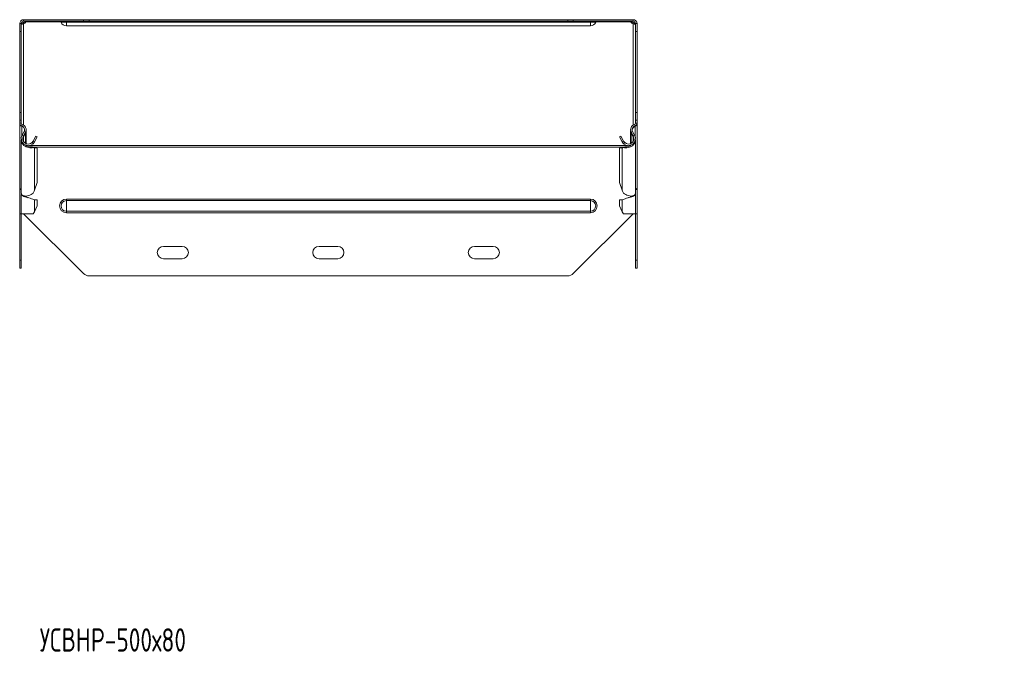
# Model space of a CAD drawing. Header units: millimetres. Extents: x -108 to 686, y -3720 to 292.
# Tile 3 of 9: x -108 to 525, y -2679 to -2268. Entities that reach past the tile are written whole.
import ezdxf

# ---------------------------------------------------------------- set-up
doc = ezdxf.new("R2010")
doc.units = ezdxf.units.MM
doc.styles.add('SLDTEXTSTYLE0', font='TXT', dxfattribs={"width": 0.7, "bigfont": 'bigfont'})

msp = doc.modelspace()

# ---------------------------------------------------------------- linework, layer by layer
at = {"color": 7, "linetype": 'Continuous', "lineweight": 15}
for p, q in [((-108.14, -2276), (-108.14, -2271)), ((-108.14, -2271), (-107.14, -2271)), ((-107.14, -2271), (-107.14, -2276)), ((-105.64, -2268.5), (-105.64, -2269.5)), ((-67.11, -2268.5), (-105.64, -2268.5)), ((-67.11, -2269.5), (-105.64, -2269.5)), ((-105.64, -2271.04), (-105.64, -2270.33)), ((-104.14, -2269.94), (-104.14, -2269.5)), ((-78.14, -2272.5), (258.86, -2272.5)), ((-67.11, -2268.5), (-63.57, -2268.5)), ((-63.57, -2269.5), (-67.11, -2269.5)), ((244.29, -2268.5), (-63.57, -2268.5)), ((244.29, -2269.5), (-63.57, -2269.5)), ((244.29, -2268.5), (247.82, -2268.5)), ((247.82, -2269.5), (244.29, -2269.5)), ((286.36, -2268.5), (247.82, -2268.5)), ((286.36, -2269.5), (247.82, -2269.5)), ((284.86, -2269.94), (284.86, -2269.5)), ((286.36, -2268.5), (286.36, -2269.5)), ((286.36, -2271.04), (286.36, -2270.33)), ((287.86, -2271), (288.86, -2271)), ((287.86, -2276), (287.86, -2271)), ((288.86, -2271), (288.86, -2276)), ((-108.14, -2328.15), (-108.14, -2276)), ((-107.14, -2328.15), (-107.14, -2276)), ((287.86, -2328.15), (287.86, -2276)), ((288.86, -2328.15), (288.86, -2276)), ((-108.14, -2333.15), (-108.14, -2328.15)), ((-107.14, -2328.15), (-107.14, -2333.15)), ((287.86, -2333.15), (287.86, -2328.15)), ((288.86, -2328.15), (288.86, -2333.15)), ((-107.14, -2333.15), (-108.14, -2333.15)), ((-108.14, -2335.15), (-108.14, -2333.15)), ((-108.14, -2335.15), (-108.14, -2335.34)), ((-108.14, -2376.88), (-108.14, -2335.34)), ((-107.14, -2335.15), (-107.14, -2333.15)), ((288.86, -2333.15), (287.86, -2333.15)), ((287.86, -2335.15), (287.86, -2333.15)), ((288.86, -2335.15), (288.86, -2333.15)), ((288.86, -2335.15), (288.86, -2335.34)), ((288.86, -2376.88), (288.86, -2335.34)), ((-106.84, -2337.05), (-106.77, -2336.88)), ((-105.33, -2340.46), (-106.61, -2342.84)), ((-104.45, -2340.94), (-105.72, -2343.32)), ((-105.72, -2343.97), (-104.45, -2341.49)), ((-104.69, -2341.4), (-104.45, -2341.49)), ((-104.03, -2348.2), (-104.03, -2339.89)), ((284.74, -2339.89), (284.74, -2348.2)), ((285.16, -2340.94), (286.44, -2343.32)), ((285.16, -2341.49), (285.41, -2341.4)), ((286.44, -2343.97), (285.16, -2341.49)), ((286.04, -2340.46), (287.32, -2342.84)), ((-107.14, -2345.72), (-107.14, -2380.4)), ((-100.22, -2347.54), (-99.54, -2348.27)), ((-97.78, -2343.38), (-99.53, -2346.64)), ((-99.53, -2346.64), (-98.65, -2347.12)), ((-96.9, -2343.86), (-98.65, -2347.12)), ((-97.78, -2343.38), (-96.9, -2343.86)), ((277.61, -2343.86), (278.49, -2343.38)), ((279.36, -2347.12), (277.61, -2343.86)), ((280.25, -2346.64), (278.49, -2343.38)), ((280.25, -2346.64), (279.36, -2347.12)), ((280.94, -2347.54), (280.25, -2348.27)), ((287.86, -2380.4), (287.86, -2345.72)), ((-104.03, -2349.32), (-104.03, -2349.27)), ((-100.22, -2350.27), (-99.54, -2350.78)), ((-99.6, -2350.52), (-100.22, -2350.27)), ((-99.3, -2350.64), (-99.61, -2350.52)), ((-99.53, -2350.55), (-98.65, -2350.88)), ((-97.78, -2350.86), (-99.53, -2350.55)), ((-96.9, -2351.2), (-98.65, -2350.88)), ((-97.78, -2350.86), (-96.9, -2351.2)), ((-96.9, -2373.33), (-96.9, -2351.2)), ((277.61, -2351.2), (278.49, -2350.86)), ((279.36, -2350.88), (277.61, -2351.2)), ((277.61, -2373.33), (277.61, -2351.2)), ((280.25, -2350.55), (278.49, -2350.86)), ((280.25, -2350.55), (279.36, -2350.88)), ((280.32, -2350.52), (280.02, -2350.64)), ((280.94, -2350.27), (280.25, -2350.78)), ((280.94, -2350.27), (280.31, -2350.52)), ((284.74, -2349.27), (284.74, -2349.32)), ((-98.65, -2378.26), (-96.9, -2373.33)), ((277.61, -2373.33), (279.36, -2378.26)), ((-108.14, -2376.88), (-108.14, -2377.34)), ((-108.14, -2377.34), (-107.85, -2377.34)), ((-108.14, -2393.3), (-108.14, -2377.34)), ((288.56, -2377.34), (288.86, -2377.34)), ((288.86, -2376.88), (288.86, -2377.34)), ((288.86, -2393.3), (288.86, -2377.34)), ((-107.14, -2381.03), (-107.14, -2393.3)), ((-104.03, -2382.49), (-104.03, -2381.95)), ((-102.62, -2383.02), (-102.62, -2383.02)), ((-96.9, -2384.38), (-98.65, -2384.38)), ((-96.9, -2388.3), (-96.9, -2384.38)), ((277.61, -2388.3), (277.61, -2384.38)), ((277.61, -2384.38), (279.36, -2384.38)), ((283.34, -2383.02), (283.33, -2383.02)), ((284.74, -2381.95), (284.74, -2382.49)), ((287.86, -2393.3), (287.86, -2381.03)), ((-108.14, -2393.3), (-107.14, -2393.3)), ((-108.14, -2423.3), (-108.14, -2393.3)), ((-107.14, -2393.3), (-99.54, -2393.3)), ((-107.14, -2423.3), (-107.14, -2393.3)), ((-105.64, -2393.3), (-67.11, -2431.84)), ((-98.65, -2392), (-96.9, -2388.3)), ((247.82, -2431.84), (286.36, -2393.3)), ((277.61, -2388.3), (279.36, -2392)), ((280.25, -2393.3), (287.86, -2393.3)), ((287.86, -2393.3), (288.86, -2393.3)), ((287.86, -2423.3), (287.86, -2393.3)), ((288.86, -2423.3), (288.86, -2393.3)), ((-15.64, -2414.3), (-3.64, -2414.3)), ((84.36, -2414.3), (96.36, -2414.3)), ((184.36, -2414.3), (196.36, -2414.3)), ((-108.14, -2428.3), (-108.14, -2423.3)), ((-107.14, -2423.3), (-107.14, -2428.3)), ((-3.64, -2422.3), (-15.64, -2422.3)), ((96.36, -2422.3), (84.36, -2422.3)), ((196.36, -2422.3), (184.36, -2422.3)), ((287.86, -2428.3), (287.86, -2423.3)), ((288.86, -2423.3), (288.86, -2428.3)), ((-107.14, -2428.3), (-108.14, -2428.3)), ((288.86, -2428.3), (287.86, -2428.3)), ((-63.57, -2433.3), (244.29, -2433.3))]:
    msp.add_line(p, q, dxfattribs=at)
at = {"color": 7, "linetype": 'Continuous', "lineweight": 0}
for p, q in [((-105.64, -2271.04), (-105.64, -2336.33)), ((-81.68, -2269.94), (-104.14, -2269.94)), ((-81.58, -2270.14), (-78.14, -2270.14)), ((-78.14, -2270.14), (-78.14, -2269.5)), ((-78.14, -2270.14), (258.86, -2270.14)), ((-78.14, -2272.5), (-78.14, -2270.14)), ((-67.11, -2269.5), (-67.11, -2268.5)), ((-63.57, -2268.5), (-63.57, -2269.5)), ((244.29, -2269.5), (244.29, -2268.5)), ((247.82, -2268.5), (247.82, -2269.5)), ((258.86, -2270.14), (258.86, -2269.5)), ((262.29, -2270.14), (258.86, -2270.14)), ((258.86, -2272.5), (258.86, -2270.14)), ((284.86, -2269.94), (262.4, -2269.94)), ((286.36, -2271.04), (286.36, -2336.33)), ((-107.14, -2276), (-108.14, -2276)), ((288.86, -2276), (287.86, -2276)), ((-108.14, -2328.15), (-107.14, -2328.15)), ((287.86, -2328.15), (288.86, -2328.15)), ((-108.14, -2335.15), (-107.14, -2335.15)), ((-106.84, -2336.88), (-106.56, -2335.92)), ((287.55, -2336.88), (287.28, -2335.92)), ((288.86, -2335.15), (287.86, -2335.15)), ((-106.84, -2343.35), (-106.84, -2337.05)), ((-105.33, -2340.46), (-104.45, -2340.94)), ((-104.45, -2347.99), (-104.45, -2341.49)), ((286.04, -2340.46), (285.16, -2340.94)), ((285.16, -2347.99), (285.16, -2341.49)), ((287.55, -2343.35), (287.55, -2337.05)), ((-106.61, -2342.84), (-105.72, -2343.32)), ((-105.72, -2346.64), (-105.72, -2343.97)), ((287.32, -2342.84), (286.44, -2343.32)), ((286.44, -2346.64), (286.44, -2343.97)), ((-103.88, -2349.44), (-103.35, -2349.44)), ((-101.9, -2349.44), (282.62, -2349.44)), ((-99.66, -2350.5), (280.38, -2350.5)), ((-98.65, -2378.26), (-98.65, -2350.88)), ((279.36, -2378.26), (279.36, -2350.88)), ((-104.45, -2382.32), (-104.45, -2381.92)), ((-98.65, -2392), (-98.65, -2384.38)), ((-78.14, -2383.93), (-78.14, -2384.87)), ((-78.14, -2383.93), (258.86, -2383.93)), ((-78.14, -2384.87), (-78.14, -2391.73)), ((-78.14, -2384.87), (258.86, -2384.87)), ((258.86, -2383.93), (258.86, -2384.87)), ((258.86, -2384.87), (258.86, -2391.73)), ((279.36, -2392), (279.36, -2384.38)), ((285.16, -2382.32), (285.16, -2381.92)), ((-78.14, -2391.73), (258.86, -2391.73)), ((-78.14, -2391.73), (-78.14, -2392.67)), ((-78.14, -2392.67), (258.86, -2392.67)), ((258.86, -2391.73), (258.86, -2392.67)), ((-108.14, -2423.3), (-107.14, -2423.3)), ((287.86, -2423.3), (288.86, -2423.3))]:
    msp.add_line(p, q, dxfattribs=at)
at = {"color": 7, "linetype": 'Continuous', "lineweight": 15}
for centre, radius, start, end in [((-105.64, -2271), 2.5, 90, 180), ((-105.64, -2271), 1.5, 90, 180), ((-106.15, -2268.03), 2.36, 282.42031, 321.41326), ((-106.1, -2268.85), 2.23, 281.69763, 330.91024), ((-82.51, -2270.5), 1, 21.02267, 90), ((-78.14, -2268.82), 3.68, 201.02267, 270), ((258.86, -2268.82), 3.68, 270, 338.97733), ((263.22, -2270.5), 1, 90, 158.97733), ((286.81, -2268.85), 2.23, 209.08976, 258.30237), ((286.91, -2267.95), 2.44, 219.25557, 256.91086), ((286.36, -2271), 2.5, 0, 90), ((286.36, -2271), 1.5, 0, 90), ((-106.34, -2335.15), 1.8, 180, 253.96977), ((-106.34, -2335.15), 0.8, 180, 253.96977), ((-107.53, -2339.28), 3.5, 331.75941, 73.96977), ((288.24, -2339.28), 3.5, 106.03023, 208.24059), ((287.06, -2335.15), 0.8, 286.03023, 0), ((287.06, -2335.15), 1.8, 286.03023, 0), ((-107.53, -2339.28), 2.5, 331.75941, 73.96977), ((288.24, -2339.28), 2.5, 106.03023, 208.24059), ((-102.63, -2344.98), 4.52, 151.75941, 313.20785), ((-102.63, -2344.98), 3.52, 151.75941, 313.20785), ((283.34, -2344.98), 4.52, 226.79215, 28.24059), ((283.34, -2344.98), 3.51, 226.79215, 28.24059), ((-15.64, -2418.3), 4, 90, 270), ((-3.64, -2418.3), 4, 270, 90), ((84.36, -2418.3), 4, 90, 270), ((96.36, -2418.3), 4, 270, 90), ((184.36, -2418.3), 4, 90, 270), ((196.36, -2418.3), 4, 270, 90), ((-63.57, -2428.3), 5, 225, 270), ((244.29, -2428.3), 5, 270, 315)]:
    msp.add_arc(centre, radius, start, end, dxfattribs=at)
at = {"color": 7, "linetype": 'Continuous', "lineweight": 0}
for centre, radius, start, end in [((-78.14, -2388.3), 4.37, 90, 270), ((-78.14, -2388.3), 3.43, 90, 270), ((258.86, -2388.3), 4.37, 270, 90), ((258.86, -2388.3), 3.43, 270, 90)]:
    msp.add_arc(centre, radius, start, end, dxfattribs=at)
at = {"color": 7, "linetype": 'Continuous', "lineweight": 15}
for points, knots in [([(-107.09, -2270.75), (-106.99, -2270.71), (-106.73, -2270.6), (-106.23, -2270.44), (-105.85, -2270.37), (-105.64, -2270.33)], [0, 0, 0, 0, 0.24549, 0.603307, 1, 1, 1, 1]), ([(-107.04, -2271.46), (-107.02, -2271.46), (-106.97, -2271.48), (-106.82, -2271.43), (-106.59, -2271.36), (-106.31, -2271.25), (-105.99, -2271.14), (-105.76, -2271.07), (-105.64, -2271.04)], [0, 0, 0, 0, 0.127967, 0.31428, 0.486496, 0.639407, 0.808443, 1, 1, 1, 1]), ([(284.86, -2269.5), (284.8, -2269.5), (284.77, -2269.55), (284.77, -2269.7), (284.8, -2269.81), (284.86, -2269.94)], [0, 0, 0, 0, 0.5, 0.5, 1, 1, 1, 1]), ([(286.36, -2270.33), (286.57, -2270.37), (286.96, -2270.44), (287.46, -2270.59), (287.71, -2270.7), (287.81, -2270.74)], [0, 0, 0, 0, 0.404682, 0.776084, 1, 1, 1, 1]), ([(286.36, -2271.04), (286.62, -2271.1), (286.86, -2271.18), (287.25, -2271.32), (287.41, -2271.38), (287.56, -2271.43), (287.58, -2271.44), (287.61, -2271.45), (287.62, -2271.45), (287.63, -2271.45), (287.64, -2271.45), (287.66, -2271.46), (287.67, -2271.46), (287.68, -2271.46)], [0, 0, 0, 0, 0.25, 0.25, 0.5, 0.5, 0.5625, 0.5625, 0.578125, 0.578125, 0.59375, 0.59375, 0.625, 0.625, 0.625, 0.625]), ([(-106.84, -2337.05), (-107.21, -2336.9), (-107.55, -2336.65), (-108.01, -2336.05), (-108.14, -2335.7), (-108.14, -2335.34)], [0, 0, 0, 0, 0.5, 0.5, 1, 1, 1, 1]), ([(288.86, -2335.34), (288.86, -2335.7), (288.73, -2336.05), (288.26, -2336.65), (287.93, -2336.9), (287.55, -2337.05)], [0, 0, 0, 0, 0.5, 0.5, 1, 1, 1, 1]), ([(-104.45, -2341.49), (-104.34, -2341.26), (-104.13, -2340.79), (-104.01, -2340.16), (-104.05, -2339.78), (-104.06, -2339.65)], [0, 0, 0, 0, 0.396144, 0.792289, 1, 1, 1, 1]), ([(284.76, -2339.89), (284.75, -2339.94), (284.73, -2340.24), (284.84, -2340.79), (285.06, -2341.26), (285.16, -2341.49)], [0, 0, 0, 0, 0.095019, 0.547509, 1, 1, 1, 1]), ([(287.55, -2337.05), (287.21, -2337.29), (286.53, -2337.76), (285.86, -2338.79), (285.8, -2339.54), (285.77, -2339.89)], [0, 0, 0, 0, 0.345299, 0.690598, 1, 1, 1, 1]), ([(-99.54, -2350.78), (-99.96, -2350.87), (-100.81, -2351.05), (-102.4, -2350.88), (-104, -2350.32), (-105.44, -2349.38), (-106.51, -2348.13), (-107.1, -2346.85), (-107.08, -2346.03), (-107.08, -2345.72)], [0, 0, 0, 0, 0.151489, 0.302978, 0.454467, 0.605956, 0.757445, 0.908934, 1, 1, 1, 1]), ([(287.79, -2345.72), (287.8, -2346.03), (287.81, -2346.85), (287.22, -2348.13), (286.15, -2349.38), (284.71, -2350.32), (283.12, -2350.88), (281.52, -2351.05), (280.67, -2350.87), (280.25, -2350.78)], [0, 0, 0, 0, 0.091066, 0.242555, 0.394044, 0.545533, 0.697022, 0.848511, 1, 1, 1, 1]), ([(285.03, -2349.11), (284.82, -2349.28), (284.26, -2349.73), (283.16, -2350.15), (281.93, -2350.39), (281.27, -2350.31), (280.94, -2350.27)], [0, 0, 0, 0, 0.16275, 0.441833, 0.720917, 1, 1, 1, 1]), ([(-100.22, -2350.27), (-100.55, -2350.31), (-101.21, -2350.39), (-102.45, -2350.15), (-103.54, -2349.73), (-104.09, -2349.28), (-104.3, -2349.12)], [0, 0, 0, 0, 0.280247, 0.560493, 0.84074, 1, 1, 1, 1]), ([(-108.14, -2376.88), (-108.12, -2376.97), (-108.09, -2377.17), (-107.8, -2377.41), (-107.47, -2377.56), (-107.22, -2377.57), (-107.14, -2377.58)], [0, 0, 0, 0, 0.292327, 0.584654, 0.87698, 1, 1, 1, 1]), ([(-107.14, -2377.79), (-107.22, -2377.77), (-107.47, -2377.71), (-107.8, -2377.6), (-108.09, -2377.47), (-108.12, -2377.38), (-108.14, -2377.34)], [0, 0, 0, 0, 0.12302, 0.415346, 0.707673, 1, 1, 1, 1]), ([(-107.08, -2380.4), (-107.08, -2380.54), (-107.1, -2380.92), (-106.51, -2381.48), (-105.44, -2381.91), (-104, -2382.02), (-102.4, -2381.74), (-100.81, -2381.09), (-99.96, -2380.36), (-99.54, -2379.99)], [0, 0, 0, 0, 0.091066, 0.242555, 0.394044, 0.545533, 0.697022, 0.848511, 1, 1, 1, 1]), ([(280.25, -2379.99), (280.67, -2380.36), (281.52, -2381.09), (283.12, -2381.74), (284.71, -2382.02), (286.15, -2381.91), (287.22, -2381.48), (287.81, -2380.92), (287.8, -2380.54), (287.79, -2380.4)], [0, 0, 0, 0, 0.151489, 0.302978, 0.454467, 0.605956, 0.757445, 0.908934, 1, 1, 1, 1]), ([(287.86, -2377.58), (287.93, -2377.57), (288.19, -2377.56), (288.51, -2377.41), (288.8, -2377.17), (288.84, -2376.97), (288.86, -2376.88)], [0, 0, 0, 0, 0.12302, 0.415346, 0.707673, 1, 1, 1, 1]), ([(288.86, -2377.34), (288.84, -2377.38), (288.8, -2377.47), (288.51, -2377.6), (288.19, -2377.71), (287.93, -2377.77), (287.86, -2377.79)], [0, 0, 0, 0, 0.292327, 0.584654, 0.87698, 1, 1, 1, 1]), ([(-98.65, -2384.38), (-98.99, -2384.22), (-99.67, -2383.89), (-101.3, -2383.39), (-103.09, -2382.89), (-104.82, -2382.39), (-106.2, -2381.9), (-107.04, -2381.44), (-107.07, -2381.15), (-107.08, -2381.03)], [0, 0, 0, 0, 0.1482346, 0.2964692, 0.4447038, 0.5929384, 0.741173, 0.8894076, 1, 1, 1, 1]), ([(-102.63, -2383.02), (-102.75, -2382.98), (-103.32, -2382.77), (-104.31, -2382.39), (-105.17, -2382.04), (-105.41, -2381.85), (-105.44, -2381.83)], [0, 0, 0, 0, 0.1068354, 0.5252754, 0.9437153, 1, 1, 1, 1]), ([(287.79, -2381.03), (287.78, -2381.15), (287.75, -2381.44), (286.91, -2381.9), (285.54, -2382.39), (283.8, -2382.89), (282.01, -2383.39), (280.38, -2383.89), (279.7, -2384.22), (279.36, -2384.38)], [0, 0, 0, 0, 0.110592, 0.258827, 0.407062, 0.555296, 0.703531, 0.851765, 1, 1, 1, 1]), ([(286.15, -2381.83), (286.12, -2381.85), (285.89, -2382.04), (285.02, -2382.39), (284.03, -2382.77), (283.46, -2382.98), (283.35, -2383.02)], [0, 0, 0, 0, 0.0562847, 0.4747246, 0.8931646, 1, 1, 1, 1])]:
    msp.add_open_spline(points, degree=3, knots=knots, dxfattribs=at)
for points in [[(-104.14, -2269.94), (-104.08, -2269.79), (-104.05, -2269.67), (-104.05, -2269.6)], [(-99.53, -2346.64), (-99.71, -2346.98), (-99.94, -2347.28), (-100.22, -2347.54)], [(-98.65, -2347.12), (-98.88, -2347.55), (-99.18, -2347.94), (-99.54, -2348.27)], [(280.25, -2348.27), (279.9, -2347.94), (279.6, -2347.55), (279.36, -2347.12)], [(280.94, -2347.54), (280.66, -2347.28), (280.43, -2346.98), (280.25, -2346.64)], [(-98.65, -2350.88), (-98.88, -2350.88), (-99.18, -2350.85), (-99.54, -2350.78)], [(280.25, -2350.78), (279.9, -2350.85), (279.6, -2350.88), (279.36, -2350.88)], [(-99.54, -2379.99), (-99.18, -2379.45), (-98.88, -2378.87), (-98.65, -2378.26)], [(279.36, -2378.26), (279.6, -2378.87), (279.9, -2379.45), (280.25, -2379.99)], [(-99.54, -2393.3), (-99.18, -2392.87), (-98.88, -2392.43), (-98.65, -2392)], [(279.36, -2392), (279.6, -2392.43), (279.9, -2392.87), (280.25, -2393.3)]]:
    msp.add_open_spline(points, degree=3, dxfattribs=at)

# ---------------------------------------------------------------- texts
at = {"color": 7, "linetype": 'Continuous', "lineweight": 0, "insert": (-95.24, -2660), "char_height": 15, "attachment_point": 1, "style": 'SLDTEXTSTYLE0'}
msp.add_mtext('\\M+18454\\M+18452\\M+18442\\M+1844E\\M+18451-500\\M+1848780', dxfattribs=at)

doc.saveas('drawing.dxf')
